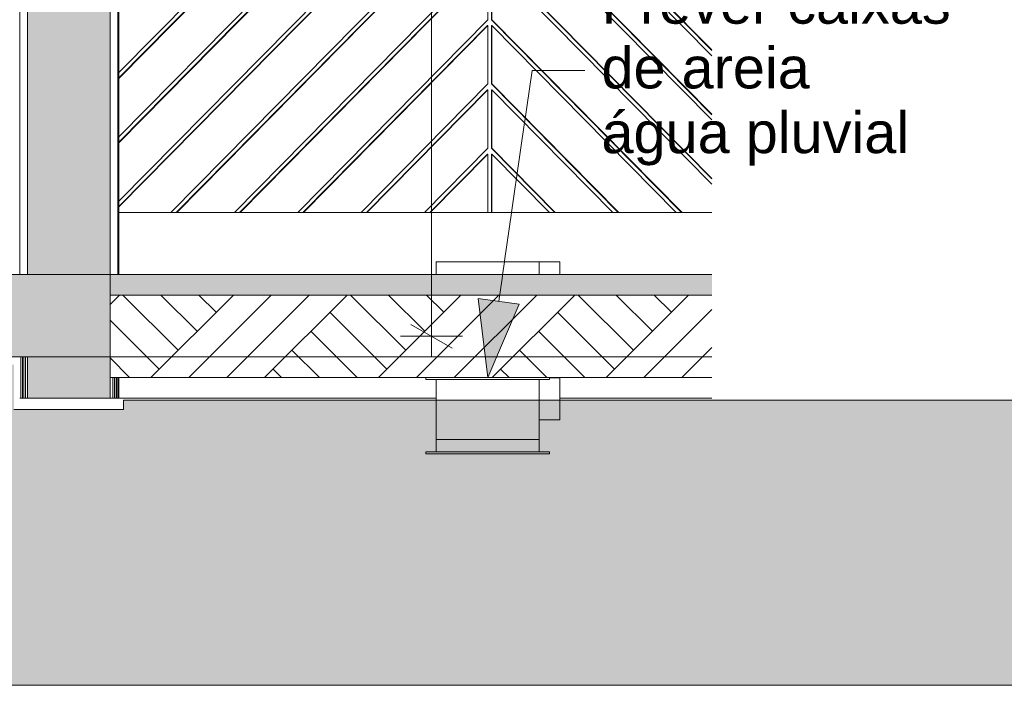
# Model space of a CAD drawing. Header units: millimetres. Extents: x 0 to 1917, y 0 to 847.
# Tile 179 of 230: x 966 to 1014, y 643 to 675. Entities that reach past the tile are written whole.
import ezdxf

# ---------------------------------------------------------------- set-up
doc = ezdxf.new("R2010")
doc.units = ezdxf.units.MM
doc.header["$MEASUREMENT"] = 0
doc.set_wipeout_variables(frame=1)
doc.linetypes.add('Wipeout_Contour', pattern=[1000, 0, -1000])
for name, color, linetype in [('Cota.2D', 7, 'Continuous'), ('Interior - Mobiliário', 7, 'Continuous'), ('Laje.ARQ', 7, 'Continuous'), ('Linha & Trama.2D', 7, 'Continuous'), ('Parede.ARQ', 7, 'Continuous'), ('Pilar.ARQ', 7, 'Continuous'), ('Rótulo.2D', 7, 'Continuous')]:
    doc.layers.add(name, color=color, linetype=linetype)
doc.styles.add('GENERATED_STYLE_1', font='arial.ttf')
pattern_1 = [(45, (640.715, 663.0876), (-2.757716, 2.757716), []), (45, (639.796, 664.007), (-5.51543, 5.51543), []), (45, (638.8766, 664.926), (-5.51543, 5.51543), []), (135, (637.9573, 665.8453), (0.919239, 0.919239), [3.9, -3.9])]

msp = doc.modelspace()

# ---------------------------------------------------------------- linework, layer by layer
at = {"layer": 'Linha & Trama.2D', "color": 8, "linetype": 'Continuous', "lineweight": 0}
for p, q in [((965.521, 656.536), (970.832, 656.536)), ((1016.157, 643.185), (709.772, 643.185))]:
    msp.add_line(p, q, dxfattribs=at)

# ---------------------------------------------------------------- wipeouts: each hides what was drawn before it
at = {"color": 254, "linetype": 'Wipeout_Contour', "lineweight": 0, "ltscale": 4761.82037}
msp.add_wipeout([(985.983, 663.688), (985.983, 663.088), (990.983, 663.088), (990.983, 663.688)], dxfattribs=at).dxf.layer = 'Interior - Mobiliário'
at = {"color": 254, "linetype": 'Wipeout_Contour', "lineweight": 0, "ltscale": 4741.964867}
msp.add_wipeout([(985.483, 654.388), (991.483, 654.388), (991.483, 654.488), (985.483, 654.488)], dxfattribs=at).dxf.layer = 'Interior - Mobiliário'
at = {"color": 254, "linetype": 'Wipeout_Contour', "lineweight": 0, "ltscale": 7084.652784}
msp.add_wipeout([(970.602, 657.088), (985.983, 657.088), (985.983, 657.988), (985.483, 657.988), (985.483, 658.088), (970.602, 658.088)], dxfattribs=at).dxf.layer = 'Laje.ARQ'
at = {"color": 254, "linetype": 'Wipeout_Contour', "lineweight": 0, "ltscale": 4772.88024}
msp.add_wipeout([(991.983, 658.088), (991.983, 657.088), (999.348, 657.088), (999.348, 658.088)], dxfattribs=at).dxf.layer = 'Laje.ARQ'
at = {"color": 254, "linetype": 'Wipeout_Contour', "lineweight": 0, "ltscale": 6033.835893}
msp.add_wipeout([(965.802, 769.088), (965.802, 663.088), (965.803, 705.828), (965.852, 705.828), (965.852, 769.088)], dxfattribs=at).dxf.layer = 'Pilar.ARQ'
at = {"color": 254, "linetype": 'Wipeout_Contour', "lineweight": 0, "ltscale": 7154.814232}
msp.add_wipeout([(970.602, 708.038), (970.552, 708.038), (970.552, 705.828), (970.563, 705.828), (970.563, 663.088), (970.602, 663.088)], dxfattribs=at).dxf.layer = 'Pilar.ARQ'
at = {"color": 254, "linetype": 'Wipeout_Contour', "lineweight": 0, "ltscale": 4674.871257}
msp.add_wipeout([(965.802, 659.088), (965.802, 657.088), (965.852, 657.088), (965.852, 659.088)], dxfattribs=at).dxf.layer = 'Pilar.ARQ'

# ---------------------------------------------------------------- next in the draw order: linework, layer by layer
at = {"layer": 'Interior - Mobiliário', "color": 7, "linetype": 'Continuous', "lineweight": 0}
for p, q in [((985.483, 654.388), (985.483, 654.488)), ((991.483, 654.388), (991.483, 654.488))]:
    msp.add_line(p, q, dxfattribs=at)

# ---------------------------------------------------------------- next in the draw order: wipeouts: each hides what was drawn before it
at = {"color": 254, "linetype": 'Wipeout_Contour', "lineweight": 0, "ltscale": 4772.378516}
msp.add_wipeout([(990.983, 663.688), (990.983, 663.619), (991.983, 663.619), (991.983, 663.688)], dxfattribs=at).dxf.layer = 'Interior - Mobiliário'
at = {"color": 254, "linetype": 'Wipeout_Contour', "lineweight": 0, "ltscale": 4760.842352}
msp.add_wipeout([(991.483, 658.088), (991.483, 658.068), (991.983, 658.068), (991.983, 658.088)], dxfattribs=at).dxf.layer = 'Interior - Mobiliário'
at = {"color": 254, "linetype": 'Wipeout_Contour', "lineweight": 0, "ltscale": 4742.736747}
msp.add_wipeout([(990.981, 655.088), (985.985, 655.088), (985.985, 654.488), (990.981, 654.488)], dxfattribs=at).dxf.layer = 'Interior - Mobiliário'
at = {"color": 254, "linetype": 'Wipeout_Contour', "lineweight": 0, "ltscale": 4736.106767}
msp.add_wipeout([(965.803, 663.088), (966.183, 663.088), (966.183, 705.828), (965.803, 705.828)], dxfattribs=at).dxf.layer = 'Parede.ARQ'
at = {"color": 254, "linetype": 'Wipeout_Contour', "lineweight": 0, "ltscale": 4675.040503}
msp.add_wipeout([(965.904, 659.088), (965.852, 659.088), (965.852, 657.088), (965.904, 657.088)], dxfattribs=at).dxf.layer = 'Pilar.ARQ'
at = {"color": 254, "linetype": 'Wipeout_Contour', "lineweight": 0, "ltscale": 4689.462784}
msp.add_wipeout([(970.602, 658.088), (970.552, 658.088), (970.552, 657.088), (970.602, 657.088)], dxfattribs=at).dxf.layer = 'Pilar.ARQ'

# ---------------------------------------------------------------- next in the draw order: linework, layer by layer
at = {"layer": 'Interior - Mobiliário', "color": 7, "linetype": 'Continuous', "lineweight": 0}
for p, q in [((985.483, 654.488), (991.483, 654.488)), ((985.483, 654.388), (991.483, 654.388))]:
    msp.add_line(p, q, dxfattribs=at)
at = {"layer": 'Linha & Trama.2D', "color": 8, "linetype": 'Continuous', "lineweight": 0}
msp.add_line((970.832, 656.536), (970.832, 656.994), dxfattribs=at)

# ---------------------------------------------------------------- next in the draw order: wipeouts: each hides what was drawn before it
at = {"color": 254, "linetype": 'Wipeout_Contour', "lineweight": 0, "ltscale": 4772.077424}
msp.add_wipeout([(990.983, 663.619), (990.983, 663.417), (991.983, 663.417), (991.983, 663.619)], dxfattribs=at).dxf.layer = 'Interior - Mobiliário'
at = {"color": 254, "linetype": 'Wipeout_Contour', "lineweight": 0, "ltscale": 4746.60752}
msp.add_wipeout([(990.983, 657.988), (985.983, 657.988), (985.983, 655.088), (990.983, 655.088)], dxfattribs=at).dxf.layer = 'Interior - Mobiliário'
at = {"color": 254, "linetype": 'Wipeout_Contour', "lineweight": 0, "ltscale": 4675.894779}
msp.add_wipeout([(966.183, 659.088), (966.09, 659.088), (966.09, 657.088), (966.183, 657.088)], dxfattribs=at).dxf.layer = 'Pilar.ARQ'
at = {"color": 254, "linetype": 'Wipeout_Contour', "lineweight": 0, "ltscale": 4689.293234}
msp.add_wipeout([(970.552, 658.088), (970.5, 658.088), (970.5, 657.088), (970.552, 657.088)], dxfattribs=at).dxf.layer = 'Pilar.ARQ'

# ---------------------------------------------------------------- next in the draw order: linework, layer by layer
at = {"layer": 'Interior - Mobiliário', "color": 7, "linetype": 'Continuous', "lineweight": 0}
for p, q in [((985.983, 655.088), (990.983, 655.088)), ((985.983, 655.088), (985.983, 654.488)), ((985.985, 654.488), (985.985, 655.088)), ((990.981, 654.488), (990.981, 655.088)), ((990.983, 655.088), (990.983, 654.488))]:
    msp.add_line(p, q, dxfattribs=at)

# ---------------------------------------------------------------- next in the draw order: wipeouts: each hides what was drawn before it
at = {"color": 254, "linetype": 'Wipeout_Contour', "lineweight": 0, "ltscale": 4771.495931}
msp.add_wipeout([(990.983, 663.417), (990.983, 663.096), (991.983, 663.096), (991.983, 663.417)], dxfattribs=at).dxf.layer = 'Interior - Mobiliário'
at = {"color": 254, "linetype": 'Wipeout_Contour', "lineweight": 0, "ltscale": 7139.697386}
msp.add_wipeout([(991.483, 657.988), (990.983, 657.988), (990.983, 657.545), (991.983, 657.545), (991.983, 658.068), (991.483, 658.068)], dxfattribs=at).dxf.layer = 'Interior - Mobiliário'
at = {"color": 254, "linetype": 'Wipeout_Contour', "lineweight": 0, "ltscale": 4675.653721}
msp.add_wipeout([(966.09, 659.088), (966.037, 659.088), (966.037, 657.088), (966.09, 657.088)], dxfattribs=at).dxf.layer = 'Pilar.ARQ'
at = {"color": 254, "linetype": 'Wipeout_Contour', "lineweight": 0, "ltscale": 4689.162066}
msp.add_wipeout([(970.5, 658.088), (970.473, 658.088), (970.473, 657.088), (970.5, 657.088)], dxfattribs=at).dxf.layer = 'Pilar.ARQ'

# ---------------------------------------------------------------- next in the draw order: wipeouts: each hides what was drawn before it
at = {"color": 254, "linetype": 'Wipeout_Contour', "lineweight": 0, "ltscale": 3578.627589}
msp.add_wipeout([(991.983, 663.096), (990.983, 663.096), (991.983, 663.088)], dxfattribs=at).dxf.layer = 'Interior - Mobiliário'
at = {"color": 254, "linetype": 'Wipeout_Contour', "lineweight": 0, "ltscale": 4749.929438}
msp.add_wipeout([(985.483, 657.988), (991.483, 657.988), (991.483, 658.088), (985.483, 658.088)], dxfattribs=at).dxf.layer = 'Interior - Mobiliário'
at = {"color": 254, "linetype": 'Wipeout_Contour', "lineweight": 0, "ltscale": 4758.292207}
msp.add_wipeout([(990.983, 657.545), (990.983, 657.058), (991.983, 657.058), (991.983, 657.545)], dxfattribs=at).dxf.layer = 'Interior - Mobiliário'
at = {"color": 254, "linetype": 'Wipeout_Contour', "lineweight": 0, "ltscale": 4675.522774}
msp.add_wipeout([(966.037, 659.088), (966.011, 659.088), (966.011, 657.088), (966.037, 657.088)], dxfattribs=at).dxf.layer = 'Pilar.ARQ'
at = {"color": 254, "linetype": 'Wipeout_Contour', "lineweight": 0, "ltscale": 4688.98609}
msp.add_wipeout([(970.473, 658.088), (970.393, 658.088), (970.393, 657.088), (970.473, 657.088)], dxfattribs=at).dxf.layer = 'Pilar.ARQ'

# ---------------------------------------------------------------- next in the draw order: wipeouts: each hides what was drawn before it
at = {"color": 254, "linetype": 'Wipeout_Contour', "lineweight": 0, "ltscale": 4757.291737}
msp.add_wipeout([(990.983, 657.058), (990.983, 656.639), (991.983, 656.639), (991.983, 657.058)], dxfattribs=at).dxf.layer = 'Interior - Mobiliário'
at = {"color": 254, "linetype": 'Wipeout_Contour', "lineweight": 0, "ltscale": 9515.08296}
msp.add_wipeout([(970.602, 666.088), (970.602, 663.088), (985.983, 663.088), (985.983, 663.688), (991.983, 663.688), (991.983, 663.088), (999.348, 663.088), (999.348, 666.088)], dxfattribs=at).dxf.layer = 'Parede.ARQ'
at = {"color": 254, "linetype": 'Wipeout_Contour', "lineweight": 0, "ltscale": 4675.347097}
msp.add_wipeout([(966.011, 659.088), (965.931, 659.088), (965.931, 657.088), (966.011, 657.088)], dxfattribs=at).dxf.layer = 'Pilar.ARQ'
at = {"color": 254, "linetype": 'Wipeout_Contour', "lineweight": 0, "ltscale": 4688.810157}
msp.add_wipeout([(970.393, 658.088), (970.367, 658.088), (970.367, 657.088), (970.393, 657.088)], dxfattribs=at).dxf.layer = 'Pilar.ARQ'

# ---------------------------------------------------------------- next in the draw order: linework, layer by layer
at = {"layer": 'Interior - Mobiliário', "color": 7, "linetype": 'Continuous', "lineweight": 0}
for p, q in [((985.983, 663.688), (990.983, 663.688)), ((985.983, 663.088), (985.983, 663.688)), ((990.983, 663.088), (990.983, 663.688)), ((990.983, 663.688), (991.983, 663.688)), ((991.983, 663.688), (991.983, 663.619)), ((991.983, 663.619), (991.983, 663.417)), ((991.983, 663.417), (991.983, 663.096)), ((991.983, 663.096), (991.983, 663.088)), ((991.983, 657.545), (991.983, 657.058))]:
    msp.add_line(p, q, dxfattribs=at)
at = {"layer": 'Laje.ARQ', "color": 111, "linetype": 'Continuous', "lineweight": 0}
msp.add_line((991.983, 657.088), (999.348, 657.088), dxfattribs=at)
at = {"layer": 'Linha & Trama.2D', "color": 8, "linetype": 'Continuous', "lineweight": 0}
msp.add_line((970.832, 656.994), (1016.157, 656.994), dxfattribs=at)

# ---------------------------------------------------------------- next in the draw order: wipeouts: each hides what was drawn before it
at = {"color": 254, "linetype": 'Wipeout_Contour', "lineweight": 0, "ltscale": 4756.475222}
msp.add_wipeout([(990.983, 656.639), (990.983, 656.318), (991.983, 656.318), (991.983, 656.639)], dxfattribs=at).dxf.layer = 'Interior - Mobiliário'
at = {"color": 254, "linetype": 'Wipeout_Contour', "lineweight": 0, "ltscale": 158459.158317}
msp.add_wipeout([(988.491, 697.2), (970.602, 679.079), (970.602, 678.822), (988.466, 696.917), (988.491, 696.917), (988.491, 694.089), (970.602, 675.968), (970.602, 675.711), (988.466, 693.806), (988.491, 693.806), (988.491, 690.978), (970.602, 672.857), (970.602, 672.6), (988.466, 690.695), (988.491, 690.695), (988.491, 687.866), (970.602, 669.746), (970.602, 669.489), (988.466, 687.584), (988.491, 687.584), (988.491, 684.755), (970.602, 666.634), (970.602, 666.377), (988.466, 684.472), (988.491, 684.472), (988.491, 681.644), (973.134, 666.088), (973.387, 666.088), (988.466, 681.361), (988.491, 681.361), (988.491, 678.533), (976.205, 666.088), (976.459, 666.088), (988.466, 678.25), (988.491, 678.25), (988.491, 675.421), (979.277, 666.088), (979.53, 666.088), (988.466, 675.139), (988.491, 675.139), (988.491, 672.31), (982.348, 666.088), (982.602, 666.088), (988.466, 672.027), (988.491, 672.027), (988.491, 669.199), (985.42, 666.088), (985.673, 666.088), (988.466, 668.916), (988.491, 668.916), (988.491, 666.088), (988.663, 666.088), (988.663, 668.916), (988.689, 668.916), (991.481, 666.088), (991.735, 666.088), (988.663, 669.199), (988.663, 672.027), (988.689, 672.027), (994.553, 666.088), (994.806, 666.088), (988.663, 672.31), (988.663, 675.139), (988.689, 675.139), (997.624, 666.088), (997.878, 666.088), (988.663, 675.421), (988.663, 678.25), (988.689, 678.25), (999.348, 667.453), (999.348, 667.71), (988.663, 678.533), (988.663, 681.361), (988.689, 681.361), (999.348, 670.564), (999.348, 670.821), (988.663, 681.644), (988.663, 684.472), (988.689, 684.472), (999.348, 673.675), (999.348, 673.932), (988.663, 684.755), (988.663, 687.584), (988.689, 687.584), (999.348, 676.786), (999.348, 677.043), (988.663, 687.866), (988.663, 690.695), (988.689, 690.695), (999.348, 679.898), (999.348, 680.155), (988.663, 690.978), (988.663, 693.806), (988.689, 693.806), (999.348, 683.009), (999.348, 683.266), (988.663, 694.089), (988.663, 696.917), (988.689, 696.917), (999.348, 686.12), (999.348, 686.377), (988.663, 697.2), (988.663, 700.029), (988.689, 700.029), (999.348, 689.232), (999.348, 689.489), (988.663, 700.312), (988.663, 703.14), (988.689, 703.14), (999.348, 692.343), (999.348, 692.6), (988.663, 703.423), (988.663, 706.251), (988.689, 706.251), (999.348, 695.454), (999.348, 695.711), (988.907, 706.288), (988.248, 706.288), (970.602, 688.413), (970.602, 688.156), (988.466, 706.251), (988.491, 706.251), (988.491, 703.423), (970.602, 685.302), (970.602, 685.045), (988.466, 703.14), (988.491, 703.14), (988.491, 700.312), (970.602, 682.191), (970.602, 681.934), (988.466, 700.029), (988.491, 700.029)], dxfattribs=at).dxf.layer = 'Parede.ARQ'
at = {"color": 254, "linetype": 'Wipeout_Contour', "lineweight": 0, "ltscale": 4675.171463}
msp.add_wipeout([(965.931, 659.088), (965.904, 659.088), (965.904, 657.088), (965.931, 657.088)], dxfattribs=at).dxf.layer = 'Pilar.ARQ'
at = {"color": 254, "linetype": 'Wipeout_Contour', "lineweight": 0, "ltscale": 4688.678976}
msp.add_wipeout([(970.314, 658.088), (970.314, 657.088), (970.367, 657.088), (970.367, 658.088)], dxfattribs=at).dxf.layer = 'Pilar.ARQ'

# ---------------------------------------------------------------- next in the draw order: linework, layer by layer
at = {"layer": 'Interior - Mobiliário', "color": 7, "linetype": 'Continuous', "lineweight": 0}
msp.add_line((991.983, 657.058), (991.983, 656.639), dxfattribs=at)
at = {"layer": 'Laje.ARQ', "color": 111, "linetype": 'Continuous', "lineweight": 0}
msp.add_line((970.602, 657.088), (985.983, 657.088), dxfattribs=at)
at = {"layer": 'Pilar.ARQ', "color": 20, "linetype": 'Continuous', "lineweight": 0}
for p, q in [((965.802, 657.088), (965.852, 657.088)), ((965.852, 657.088), (965.904, 657.088)), ((965.904, 657.088), (965.931, 657.088)), ((965.931, 657.088), (966.011, 657.088)), ((966.011, 657.088), (966.037, 657.088)), ((966.037, 657.088), (966.09, 657.088)), ((966.09, 657.088), (966.183, 657.088))]:
    msp.add_line(p, q, dxfattribs=at)

# ---------------------------------------------------------------- next in the draw order: wipeouts: each hides what was drawn before it
at = {"color": 254, "linetype": 'Wipeout_Contour', "lineweight": 0, "ltscale": 4755.898068}
msp.add_wipeout([(990.983, 656.318), (990.983, 656.116), (991.983, 656.116), (991.983, 656.318)], dxfattribs=at).dxf.layer = 'Interior - Mobiliário'
at = {"color": 254, "linetype": 'Wipeout_Contour', "lineweight": 0, "ltscale": 4792.640324}
msp.add_wipeout([(988.689, 675.421), (988.689, 678.25), (988.663, 678.25), (988.663, 675.421)], dxfattribs=at).dxf.layer = 'Parede.ARQ'
at = {"color": 254, "linetype": 'Wipeout_Contour', "lineweight": 0, "ltscale": 4785.621177}
msp.add_wipeout([(988.689, 672.31), (988.689, 675.139), (988.663, 675.139), (988.663, 672.31)], dxfattribs=at).dxf.layer = 'Parede.ARQ'
at = {"color": 254, "linetype": 'Wipeout_Contour', "lineweight": 0, "ltscale": 4778.624131}
msp.add_wipeout([(988.689, 669.199), (988.689, 672.027), (988.663, 672.027), (988.663, 669.199)], dxfattribs=at).dxf.layer = 'Parede.ARQ'
at = {"color": 254, "linetype": 'Wipeout_Contour', "lineweight": 0, "ltscale": 4771.649283}
msp.add_wipeout([(988.689, 666.088), (988.689, 668.916), (988.663, 668.916), (988.663, 666.088)], dxfattribs=at).dxf.layer = 'Parede.ARQ'
at = {"color": 254, "linetype": 'Wipeout_Contour', "lineweight": 0, "ltscale": 4688.375385}
msp.add_wipeout([(970.183, 657.088), (970.314, 657.088), (970.314, 658.088), (970.183, 658.088)], dxfattribs=at).dxf.layer = 'Pilar.ARQ'

# ---------------------------------------------------------------- next in the draw order: hatches: boundary and pattern name
at = {"layer": 'Parede.ARQ', "linetype": 'Continuous', "lineweight": 0}
msp.add_hatch(color=35, dxfattribs=at).paths.add_polyline_path([(970.183, 659.088), (966.183, 659.088), (966.183, 657.088), (970.183, 657.088)])

# ---------------------------------------------------------------- next in the draw order: linework, layer by layer
at = {"layer": 'Parede.ARQ', "color": 7, "linetype": 'Continuous', "lineweight": 0}
msp.add_line((970.183, 657.088), (966.183, 657.088), dxfattribs=at)
at = {"layer": 'Pilar.ARQ', "color": 20, "linetype": 'Continuous', "lineweight": 0}
for p, q in [((970.183, 657.088), (970.314, 657.088)), ((970.314, 657.088), (970.367, 657.088)), ((970.367, 657.088), (970.393, 657.088)), ((970.393, 657.088), (970.473, 657.088)), ((970.473, 657.088), (970.5, 657.088)), ((970.5, 657.088), (970.552, 657.088)), ((970.552, 657.088), (970.602, 657.088))]:
    msp.add_line(p, q, dxfattribs=at)

# ---------------------------------------------------------------- next in the draw order: wipeouts: each hides what was drawn before it
at = {"color": 254, "linetype": 'Wipeout_Contour', "lineweight": 0, "ltscale": 4755.5994}
msp.add_wipeout([(990.983, 656.116), (990.983, 656.048), (991.983, 656.048), (991.983, 656.116)], dxfattribs=at).dxf.layer = 'Interior - Mobiliário'
at = {"color": 254, "linetype": 'Wipeout_Contour', "lineweight": 0, "ltscale": 3580.428619}
msp.add_wipeout([(988.689, 666.088), (991.481, 666.088), (988.689, 668.916)], dxfattribs=at).dxf.layer = 'Parede.ARQ'

# ---------------------------------------------------------------- next in the draw order: linework, layer by layer
at = {"layer": 'Interior - Mobiliário', "color": 7, "linetype": 'Continuous', "lineweight": 0}
for p, q in [((991.983, 656.639), (991.983, 656.318)), ((991.983, 656.318), (991.983, 656.116)), ((991.983, 656.116), (991.983, 656.048)), ((990.983, 656.048), (991.983, 656.048))]:
    msp.add_line(p, q, dxfattribs=at)

# ---------------------------------------------------------------- next in the draw order: wipeouts: each hides what was drawn before it
at = {"color": 254, "linetype": 'Wipeout_Contour', "lineweight": 0, "ltscale": 4777.064157}
msp.add_wipeout([(991.735, 666.088), (991.76, 666.088), (988.689, 669.199), (988.663, 669.199)], dxfattribs=at).dxf.layer = 'Parede.ARQ'

# ---------------------------------------------------------------- next in the draw order: wipeouts: each hides what was drawn before it
at = {"color": 254, "linetype": 'Wipeout_Contour', "lineweight": 0, "ltscale": 4781.140006}
msp.add_wipeout([(988.689, 669.199), (991.76, 666.088), (994.553, 666.088), (988.689, 672.027)], dxfattribs=at).dxf.layer = 'Parede.ARQ'

# ---------------------------------------------------------------- next in the draw order: wipeouts: each hides what was drawn before it
at = {"color": 254, "linetype": 'Wipeout_Contour', "lineweight": 0, "ltscale": 4785.659689}
msp.add_wipeout([(994.806, 666.088), (994.832, 666.088), (988.689, 672.31), (988.663, 672.31)], dxfattribs=at).dxf.layer = 'Parede.ARQ'

# ---------------------------------------------------------------- next in the draw order: wipeouts: each hides what was drawn before it
at = {"color": 254, "linetype": 'Wipeout_Contour', "lineweight": 0, "ltscale": 4789.698253}
msp.add_wipeout([(988.689, 672.31), (994.832, 666.088), (997.624, 666.088), (988.689, 675.139)], dxfattribs=at).dxf.layer = 'Parede.ARQ'

# ---------------------------------------------------------------- next in the draw order: wipeouts: each hides what was drawn before it
at = {"color": 254, "linetype": 'Wipeout_Contour', "lineweight": 0, "ltscale": 4794.271171}
msp.add_wipeout([(997.878, 666.088), (997.903, 666.088), (988.689, 675.421), (988.663, 675.421)], dxfattribs=at).dxf.layer = 'Parede.ARQ'

# ---------------------------------------------------------------- next in the draw order: wipeouts: each hides what was drawn before it
at = {"color": 254, "linetype": 'Wipeout_Contour', "lineweight": 0, "ltscale": 5998.206894}
msp.add_wipeout([(988.689, 675.421), (997.903, 666.088), (999.348, 666.088), (999.348, 667.453), (988.689, 678.25)], dxfattribs=at).dxf.layer = 'Parede.ARQ'

# ---------------------------------------------------------------- next in the draw order: wipeouts: each hides what was drawn before it
at = {"color": 254, "linetype": 'Wipeout_Contour', "lineweight": 0, "ltscale": 4802.026157}
msp.add_wipeout([(999.348, 667.735), (988.689, 678.533), (988.663, 678.533), (999.348, 667.71)], dxfattribs=at).dxf.layer = 'Parede.ARQ'

# ---------------------------------------------------------------- next in the draw order: wipeouts: each hides what was drawn before it
at = {"color": 254, "linetype": 'Wipeout_Contour', "lineweight": 0, "ltscale": 4805.23664}
msp.add_wipeout([(988.689, 678.533), (999.348, 667.735), (999.348, 670.564), (988.689, 681.361)], dxfattribs=at).dxf.layer = 'Parede.ARQ'

# ---------------------------------------------------------------- next in the draw order: wipeouts: each hides what was drawn before it
at = {"color": 254, "linetype": 'Wipeout_Contour', "lineweight": 0, "ltscale": 4809.01527}
msp.add_wipeout([(999.348, 670.847), (988.689, 681.644), (988.663, 681.644), (999.348, 670.821)], dxfattribs=at).dxf.layer = 'Parede.ARQ'
at = {"color": 254, "linetype": 'Wipeout_Contour', "lineweight": 0, "ltscale": 4766.367036}
msp.add_wipeout([(988.491, 668.916), (988.466, 668.916), (985.673, 666.088), (985.699, 666.088)], dxfattribs=at).dxf.layer = 'Parede.ARQ'

# ---------------------------------------------------------------- next in the draw order: wipeouts: each hides what was drawn before it
at = {"color": 254, "linetype": 'Wipeout_Contour', "lineweight": 0, "ltscale": 4812.23577}
msp.add_wipeout([(988.689, 681.644), (999.348, 670.847), (999.348, 673.675), (988.689, 684.472)], dxfattribs=at).dxf.layer = 'Parede.ARQ'
at = {"color": 254, "linetype": 'Wipeout_Contour', "lineweight": 0, "ltscale": 3574.477054}
msp.add_wipeout([(988.491, 668.916), (985.699, 666.088), (988.491, 666.088)], dxfattribs=at).dxf.layer = 'Parede.ARQ'

# ---------------------------------------------------------------- next in the draw order: linework, layer by layer
at = {"layer": 'Rótulo.2D', "color": 151, "linetype": 'Continuous', "lineweight": 0}
msp.add_line((990.635, 672.966), (993.197, 672.966), dxfattribs=at)

# ---------------------------------------------------------------- next in the draw order: wipeouts: each hides what was drawn before it
at = {"color": 254, "linetype": 'Wipeout_Contour', "lineweight": 0, "ltscale": 4816.026399}
msp.add_wipeout([(999.348, 673.958), (988.689, 684.755), (988.663, 684.755), (999.348, 673.932)], dxfattribs=at).dxf.layer = 'Parede.ARQ'
at = {"color": 254, "linetype": 'Wipeout_Contour', "lineweight": 0, "ltscale": 4764.772647}
msp.add_wipeout([(982.602, 666.088), (982.627, 666.088), (988.491, 672.027), (988.466, 672.027)], dxfattribs=at).dxf.layer = 'Parede.ARQ'

# ---------------------------------------------------------------- next in the draw order: wipeouts: each hides what was drawn before it
at = {"color": 254, "linetype": 'Wipeout_Contour', "lineweight": 0, "ltscale": 4819.256871}
msp.add_wipeout([(988.689, 684.755), (999.348, 673.958), (999.348, 676.786), (988.689, 687.584)], dxfattribs=at).dxf.layer = 'Parede.ARQ'
at = {"color": 254, "linetype": 'Wipeout_Contour', "lineweight": 0, "ltscale": 4764.875871}
msp.add_wipeout([(982.627, 666.088), (985.42, 666.088), (988.491, 669.199), (988.491, 672.027)], dxfattribs=at).dxf.layer = 'Parede.ARQ'

# ---------------------------------------------------------------- next in the draw order: texts
at = {"layer": 'Rótulo.2D', "color": 5, "linetype": 'Continuous', "lineweight": 0, "insert": (993.997, 672.792), "char_height": 2, "attachment_point": 4, "line_spacing_factor": 0.940037, "style": 'GENERATED_STYLE_1'}
msp.add_mtext('\\A1;Prever caixas \\Pde areia\\Págua pluvial', dxfattribs=at)

# ---------------------------------------------------------------- next in the draw order: wipeouts: each hides what was drawn before it
at = {"color": 254, "linetype": 'Wipeout_Contour', "lineweight": 0, "ltscale": 4763.194336}
msp.add_wipeout([(988.466, 675.139), (979.53, 666.088), (979.556, 666.088), (988.491, 675.139)], dxfattribs=at).dxf.layer = 'Parede.ARQ'

# ---------------------------------------------------------------- next in the draw order: wipeouts: each hides what was drawn before it
at = {"color": 254, "linetype": 'Wipeout_Contour', "lineweight": 0, "ltscale": 4763.517319}
msp.add_wipeout([(979.556, 666.088), (982.348, 666.088), (988.491, 672.31), (988.491, 675.139)], dxfattribs=at).dxf.layer = 'Parede.ARQ'

# ---------------------------------------------------------------- next in the draw order: wipeouts: each hides what was drawn before it
at = {"color": 254, "linetype": 'Wipeout_Contour', "lineweight": 0, "ltscale": 4761.632091}
msp.add_wipeout([(988.466, 678.25), (976.459, 666.088), (976.484, 666.088), (988.491, 678.25)], dxfattribs=at).dxf.layer = 'Parede.ARQ'

# ---------------------------------------------------------------- next in the draw order: wipeouts: each hides what was drawn before it
at = {"color": 254, "linetype": 'Wipeout_Contour', "lineweight": 0, "ltscale": 4762.058647}
msp.add_wipeout([(976.484, 666.088), (979.277, 666.088), (988.491, 675.421), (988.491, 678.25)], dxfattribs=at).dxf.layer = 'Parede.ARQ'

# ---------------------------------------------------------------- next in the draw order: wipeouts: each hides what was drawn before it
at = {"color": 254, "linetype": 'Wipeout_Contour', "lineweight": 0, "ltscale": 4760.085894}
msp.add_wipeout([(988.466, 681.361), (973.387, 666.088), (973.413, 666.088), (988.491, 681.361)], dxfattribs=at).dxf.layer = 'Parede.ARQ'

# ---------------------------------------------------------------- next in the draw order: wipeouts: each hides what was drawn before it
at = {"color": 254, "linetype": 'Wipeout_Contour', "lineweight": 0, "ltscale": 4760.57084}
msp.add_wipeout([(973.413, 666.088), (976.205, 666.088), (988.491, 678.533), (988.491, 681.361)], dxfattribs=at).dxf.layer = 'Parede.ARQ'

# ---------------------------------------------------------------- next in the draw order: wipeouts: each hides what was drawn before it
at = {"color": 254, "linetype": 'Wipeout_Contour', "lineweight": 0, "ltscale": 4759.321599}
msp.add_wipeout([(970.602, 666.377), (970.602, 666.351), (988.491, 684.472), (988.466, 684.472)], dxfattribs=at).dxf.layer = 'Parede.ARQ'

# ---------------------------------------------------------------- next in the draw order: wipeouts: each hides what was drawn before it
at = {"color": 254, "linetype": 'Wipeout_Contour', "lineweight": 0, "ltscale": 5936.763701}
msp.add_wipeout([(970.602, 666.351), (970.602, 666.088), (973.134, 666.088), (988.491, 681.644), (988.491, 684.472)], dxfattribs=at).dxf.layer = 'Parede.ARQ'

# ---------------------------------------------------------------- next in the draw order: wipeouts: each hides what was drawn before it
at = {"color": 254, "linetype": 'Wipeout_Contour', "lineweight": 0, "ltscale": 4766.396967}
msp.add_wipeout([(988.466, 687.584), (970.602, 669.489), (970.602, 669.463), (988.491, 687.584)], dxfattribs=at).dxf.layer = 'Parede.ARQ'

# ---------------------------------------------------------------- next in the draw order: wipeouts: each hides what was drawn before it
at = {"color": 254, "linetype": 'Wipeout_Contour', "lineweight": 0, "ltscale": 4763.182598}
msp.add_wipeout([(970.602, 669.463), (970.602, 666.634), (988.491, 684.755), (988.491, 687.584)], dxfattribs=at).dxf.layer = 'Parede.ARQ'

# ---------------------------------------------------------------- next in the draw order: linework, layer by layer
at = {"layer": 'Parede.ARQ', "color": 30, "linetype": 'Continuous', "lineweight": 0}
for p, q in [((985.42, 666.088), (988.491, 669.199)), ((991.735, 666.088), (988.663, 669.199)), ((988.689, 669.199), (988.663, 669.199)), ((991.76, 666.088), (988.689, 669.199)), ((988.466, 668.916), (985.673, 666.088)), ((988.491, 668.916), (985.699, 666.088)), ((988.491, 668.916), (988.466, 668.916)), ((988.491, 666.088), (988.491, 668.916)), ((988.663, 666.088), (988.663, 668.916)), ((988.689, 668.916), (988.663, 668.916)), ((988.689, 666.088), (988.689, 668.916)), ((988.689, 668.916), (991.481, 666.088))]:
    msp.add_line(p, q, dxfattribs=at)

# ---------------------------------------------------------------- next in the draw order: wipeouts: each hides what was drawn before it
at = {"color": 254, "linetype": 'Wipeout_Contour', "lineweight": 0, "ltscale": 4773.494297}
msp.add_wipeout([(988.466, 690.695), (970.602, 672.6), (970.602, 672.574), (988.491, 690.695)], dxfattribs=at).dxf.layer = 'Parede.ARQ'

# ---------------------------------------------------------------- next in the draw order: wipeouts: each hides what was drawn before it
at = {"color": 254, "linetype": 'Wipeout_Contour', "lineweight": 0, "ltscale": 4770.26987}
msp.add_wipeout([(970.602, 672.574), (970.602, 669.746), (988.491, 687.866), (988.491, 690.695)], dxfattribs=at).dxf.layer = 'Parede.ARQ'

# ---------------------------------------------------------------- next in the draw order: linework, layer by layer
at = {"layer": 'Parede.ARQ', "color": 30, "linetype": 'Continuous', "lineweight": 0}
for p, q in [((982.348, 666.088), (988.491, 672.31)), ((988.466, 672.027), (982.602, 666.088)), ((988.491, 672.027), (982.627, 666.088)), ((988.491, 672.027), (988.466, 672.027)), ((988.491, 669.199), (988.491, 672.027)), ((994.806, 666.088), (988.663, 672.31)), ((988.689, 672.31), (988.663, 672.31)), ((988.663, 669.199), (988.663, 672.027)), ((988.689, 672.027), (988.663, 672.027)), ((994.832, 666.088), (988.689, 672.31)), ((988.689, 669.199), (988.689, 672.027)), ((988.689, 672.027), (994.553, 666.088))]:
    msp.add_line(p, q, dxfattribs=at)

# ---------------------------------------------------------------- next in the draw order: wipeouts: each hides what was drawn before it
at = {"color": 254, "linetype": 'Wipeout_Contour', "lineweight": 0, "ltscale": 4777.379049}
msp.add_wipeout([(970.602, 675.685), (970.602, 672.857), (988.491, 690.978), (988.491, 693.806)], dxfattribs=at).dxf.layer = 'Parede.ARQ'

# ---------------------------------------------------------------- next in the draw order: linework, layer by layer
at = {"layer": 'Parede.ARQ', "color": 30, "linetype": 'Continuous', "lineweight": 0}
for p, q in [((999.348, 673.932), (988.663, 684.755)), ((999.348, 673.958), (988.689, 684.755)), ((988.689, 684.472), (999.348, 673.675)), ((973.134, 666.088), (988.491, 681.644)), ((999.348, 670.821), (988.663, 681.644)), ((999.348, 670.847), (988.689, 681.644)), ((988.466, 681.361), (973.387, 666.088)), ((988.491, 681.361), (973.413, 666.088)), ((988.689, 681.361), (999.348, 670.564)), ((976.205, 666.088), (988.491, 678.533)), ((999.348, 667.71), (988.663, 678.533)), ((999.348, 667.735), (988.689, 678.533)), ((988.466, 678.25), (976.459, 666.088)), ((988.491, 678.25), (976.484, 666.088)), ((988.491, 675.421), (988.491, 678.25)), ((988.663, 675.421), (988.663, 678.25)), ((988.689, 675.421), (988.689, 678.25)), ((988.689, 678.25), (999.348, 667.453)), ((979.277, 666.088), (988.491, 675.421)), ((997.878, 666.088), (988.663, 675.421)), ((988.689, 675.421), (988.663, 675.421)), ((997.903, 666.088), (988.689, 675.421)), ((988.466, 675.139), (979.53, 666.088)), ((988.491, 675.139), (979.556, 666.088)), ((988.491, 675.139), (988.466, 675.139)), ((988.491, 672.31), (988.491, 675.139)), ((988.663, 672.31), (988.663, 675.139)), ((988.689, 675.139), (988.663, 675.139)), ((988.689, 672.31), (988.689, 675.139)), ((988.689, 675.139), (997.624, 666.088))]:
    msp.add_line(p, q, dxfattribs=at)

# ---------------------------------------------------------------- next in the draw order: wipeouts: each hides what was drawn before it
at = {"color": 254, "linetype": 'Wipeout_Contour', "lineweight": 0, "ltscale": 4750.412906}
msp.add_wipeout([(970.183, 705.828), (970.183, 663.088), (970.563, 663.088), (970.563, 705.828)], dxfattribs=at).dxf.layer = 'Parede.ARQ'

# ---------------------------------------------------------------- next in the draw order: hatches: boundary and pattern name
at = {"layer": 'Parede.ARQ', "linetype": 'Continuous', "lineweight": 0}
msp.add_hatch(color=35, dxfattribs=at).paths.add_polyline_path([(970.183, 677.088), (966.183, 677.088), (966.183, 663.088), (970.183, 663.088)])

# ---------------------------------------------------------------- next in the draw order: linework, layer by layer
at = {"layer": 'Parede.ARQ', "color": 30, "linetype": 'Continuous', "lineweight": 0}
for p, q in [((970.563, 663.088), (970.563, 705.828)), ((970.602, 672.857), (988.491, 690.978)), ((988.491, 690.695), (970.602, 672.574)), ((988.466, 690.695), (970.602, 672.6)), ((970.602, 669.746), (988.491, 687.866)), ((988.491, 687.584), (970.602, 669.463)), ((988.466, 687.584), (970.602, 669.489)), ((970.602, 666.634), (988.491, 684.755)), ((988.491, 684.472), (970.602, 666.351)), ((988.466, 684.472), (970.602, 666.377)), ((970.602, 666.088), (999.348, 666.088))]:
    msp.add_line(p, q, dxfattribs=at)
at = {"layer": 'Pilar.ARQ', "color": 20, "linetype": 'Continuous', "lineweight": 0}
msp.add_line((970.602, 663.088), (970.602, 708.038), dxfattribs=at)

# ---------------------------------------------------------------- next in the draw order: wipeouts: each hides what was drawn before it
at = {"color": 254, "linetype": 'Wipeout_Contour', "lineweight": 0, "ltscale": 4288.411042}
msp.add_wipeout([(710.183, 663.088), (710.183, 659.088), (970.183, 659.088), (970.183, 663.088)], dxfattribs=at).dxf.layer = 'Laje.ARQ'

# ---------------------------------------------------------------- next in the draw order: hatches: boundary and pattern name
at = {"layer": 'Laje.ARQ', "linetype": 'Continuous', "lineweight": 0}
h = msp.add_hatch(dxfattribs=at)
h.set_pattern_fill('CONCRETO_0002', color=83, style=0, pattern_type=2)
h.set_pattern_definition([(0, (640.715, 663.0876), (0, 7.79423), [0.4875, -4.0125]), (0, (642.965, 666.985), (0, 7.79423), [0.4875, -4.0125]), (60, (640.715, 663.0876), (-6.75, 3.89711), [0.4875, -4.0125]), (60, (645.215, 663.0876), (-6.75, 3.89711), [0.4875, -4.0125]), (120, (641.2026, 663.0876), (6.75, 3.89711), [0.4875, -4.0125]), (120, (645.7026, 663.0876), (6.75, 3.89711), [0.4875, -4.0125]), (0, (640.715, 663.8376), (0, 1.5), [0, -1.5, 0, -2.25]), (45, (641.465, 663.8376), (-1.06066, 1.06066), [0, -1.125, 0, -1.875])])
h.paths.add_polyline_path([(710.183, 663.088), (710.183, 659.088), (970.183, 659.088), (970.183, 663.088)])
msp.add_hatch(color=30, dxfattribs=at).paths.add_polyline_path([(999.348, 663.088), (970.183, 663.088), (970.183, 659.088), (999.348, 659.088)])

# ---------------------------------------------------------------- next in the draw order: linework, layer by layer
at = {"layer": 'Laje.ARQ', "color": 123, "linetype": 'Continuous', "lineweight": 0}
for p, q in [((966.183, 663.088), (964.178, 663.088)), ((970.183, 663.088), (966.183, 663.088)), ((999.348, 663.088), (970.183, 663.088)), ((966.183, 659.088), (964.178, 659.088))]:
    msp.add_line(p, q, dxfattribs=at)
at = {"layer": 'Parede.ARQ', "color": 30, "linetype": 'Continuous', "lineweight": 0}
msp.add_line((965.803, 663.088), (965.803, 705.828), dxfattribs=at)
at = {"layer": 'Parede.ARQ', "color": 7, "linetype": 'Continuous', "lineweight": 0}
for p, q in [((966.183, 677.088), (966.183, 663.088)), ((970.183, 677.088), (970.183, 663.088)), ((966.183, 659.088), (966.183, 657.088))]:
    msp.add_line(p, q, dxfattribs=at)
at = {"layer": 'Pilar.ARQ', "color": 20, "linetype": 'Continuous', "lineweight": 0}
for p, q in [((965.852, 657.088), (965.852, 659.088)), ((965.931, 657.088), (965.931, 659.088)), ((966.011, 657.088), (966.011, 659.088)), ((966.09, 657.088), (966.09, 659.088))]:
    msp.add_line(p, q, dxfattribs=at)

# ---------------------------------------------------------------- next in the draw order: wipeouts: each hides what was drawn before it
at = {"color": 254, "linetype": 'Wipeout_Contour', "lineweight": 0, "ltscale": 4742.219099}
msp.add_wipeout([(999.348, 662.088), (970.183, 662.088), (970.183, 658.088), (999.348, 658.088)], dxfattribs=at).dxf.layer = 'Laje.ARQ'

# ---------------------------------------------------------------- next in the draw order: hatches: boundary and pattern name
at = {"layer": 'Laje.ARQ', "linetype": 'Continuous', "lineweight": 0}
h = msp.add_hatch(dxfattribs=at)
h.set_pattern_fill('TERRA_0002', color=42, style=0, pattern_type=2)
h.set_pattern_definition(pattern_1)
h.paths.add_polyline_path([(999.348, 662.088), (970.183, 662.088), (970.183, 658.088), (999.348, 658.088)])
at = {"layer": 'Linha & Trama.2D', "linetype": 'Continuous', "lineweight": 0}
h = msp.add_hatch(dxfattribs=at)
h.set_pattern_fill('TERRA_0002', color=30, style=0, pattern_type=2)
h.set_pattern_definition(pattern_1)
h.paths.add_polyline_path([(681.547, 643.185), (709.772, 643.185), (1016.157, 643.185), (1016.157, 656.994), (970.832, 656.994), (970.832, 656.536), (965.521, 656.536), (965.521, 658.714), (714.754, 658.714), (714.754, 656.536), (709.772, 656.536), (709.772, 656.946), (681.547, 656.946)])
at = {"layer": 'Rótulo.2D', "linetype": 'Continuous', "lineweight": 0}
msp.add_hatch(color=161, dxfattribs=at).paths.add_polyline_path([(988.483, 658.088), (990.007, 661.638), (988.028, 661.924)])

# ---------------------------------------------------------------- next in the draw order: linework, layer by layer
at = {"layer": 'Cota.2D', "color": 7, "linetype": 'Continuous', "lineweight": 0}
for p, q in [((985.762, 660.088), (985.762, 709.088)), ((984.762, 660.665), (986.762, 659.51)), ((987.262, 660.088), (984.262, 660.088)), ((985.762, 659.11), (985.762, 660.088))]:
    msp.add_line(p, q, dxfattribs=at)
at = {"layer": 'Interior - Mobiliário', "color": 7, "linetype": 'Continuous', "lineweight": 0}
for p, q in [((985.483, 657.988), (985.483, 658.088)), ((991.483, 657.988), (991.483, 658.088)), ((991.983, 658.088), (991.983, 658.068)), ((991.983, 658.068), (991.983, 657.545)), ((985.483, 657.988), (991.483, 657.988)), ((985.983, 655.088), (985.983, 657.988)), ((990.981, 655.088), (990.983, 657.988))]:
    msp.add_line(p, q, dxfattribs=at)
at = {"layer": 'Laje.ARQ', "color": 93, "linetype": 'Continuous', "lineweight": 0}
for p, q in [((999.348, 662.088), (970.183, 662.088)), ((999.348, 658.088), (970.183, 658.088))]:
    msp.add_line(p, q, dxfattribs=at)
at = {"layer": 'Laje.ARQ', "color": 123, "linetype": 'Continuous', "lineweight": 0}
for p, q in [((970.183, 659.088), (966.183, 659.088)), ((999.348, 659.088), (970.183, 659.088))]:
    msp.add_line(p, q, dxfattribs=at)
at = {"layer": 'Laje.ARQ', "color": 123, "linetype": 'Continuous', "lineweight": 0, "flags": 128}
msp.add_lwpolyline([(970.183, 663.088), (970.183, 662.088), (970.183, 659.088)], dxfattribs=at)
at = {"layer": 'Parede.ARQ', "color": 7, "linetype": 'Continuous', "lineweight": 0}
for p, q in [((970.183, 659.088), (970.183, 658.088)), ((970.183, 658.088), (970.183, 657.088))]:
    msp.add_line(p, q, dxfattribs=at)
at = {"layer": 'Pilar.ARQ', "color": 20, "linetype": 'Continuous', "lineweight": 0}
for p, q in [((970.314, 657.088), (970.314, 658.088)), ((970.393, 657.088), (970.393, 658.088)), ((970.473, 657.088), (970.473, 658.088)), ((970.552, 657.088), (970.552, 658.088)), ((970.602, 657.088), (970.602, 658.088))]:
    msp.add_line(p, q, dxfattribs=at)
at = {"layer": 'Rótulo.2D', "color": 151, "linetype": 'Continuous', "lineweight": 0}
msp.add_line((989.018, 661.781), (990.635, 672.966), dxfattribs=at)
at = {"layer": 'Rótulo.2D', "color": 161, "linetype": 'Continuous', "lineweight": 0}
for p, q in [((988.483, 658.088), (988.028, 661.924)), ((988.028, 661.924), (990.007, 661.638)), ((988.483, 658.088), (990.007, 661.638))]:
    msp.add_line(p, q, dxfattribs=at)

doc.saveas('drawing.dxf')
